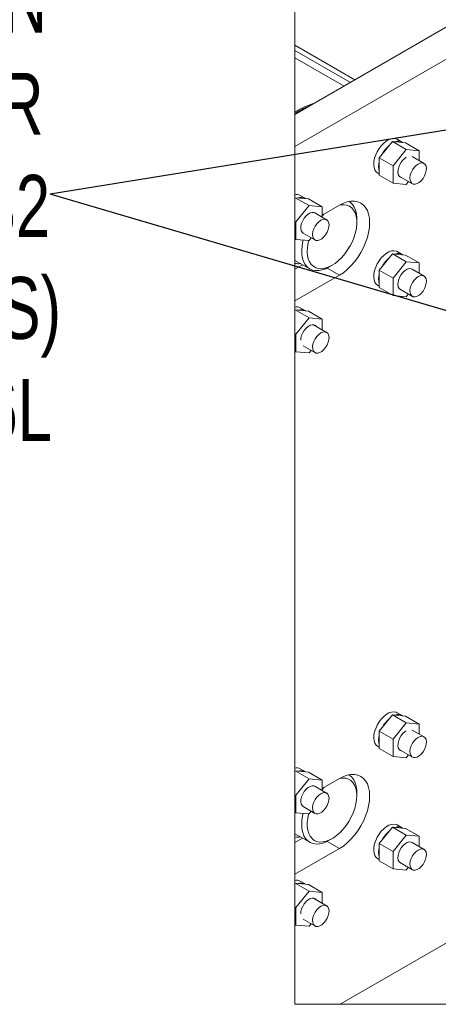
# Model space of a CAD drawing. Header units: millimetres. Extents: x 525 to 29324, y 175 to 20618.
# Tile 3 of 256: x 2540 to 3292, y 1604 to 3371. Entities that reach past the tile are written whole.
import ezdxf

# ---------------------------------------------------------------- set-up
doc = ezdxf.new("R2010")
doc.units = ezdxf.units.MM
doc.linetypes.add('SLD-Continua', pattern=[0])
doc.layers.add('COTAS', color=1, linetype='SLD-Continua')
doc.styles.add('SLDTEXTSTYLE6', font='ARIALN.TTF', dxfattribs={"width": 0.87})
doc.styles.get("Standard").update_dxf_attribs({"font": 'ARIALN.TTF'})
doc.dimstyles.new('SLDDIMSTYLE0', dxfattribs={"dimtxt": 0.18, "dimasz": 122.5, "dimexe": 0, "dimexo": 0.0625, "dimgap": 0, "dimtad": 0, "dimtih": 1, "dimtoh": 1, "dimdec": 0, "dimrnd": 1e-09, "dimzin": 0, "dimdsep": 46, "dimtxsty": 'Standard', "dimsah": 1, "dimcen": 0.09, "dimadec": 0, "dimazin": 0, "dimtfac": 122.5, "dimtdec": 0, "dimtofl": 0, "dimtmove": 0, "dimatfit": 3, "dimfxl": 1, "dimfrac": 2, "dimtolj": 1, "dimtzin": 0, "dimarcsym": 0})

# ---------------------------------------------------------------- blocks, each defined once
blk = doc.blocks.new('SW_NOTE_0_13')
at = {"layer": 'COTAS', "color": 0, "ltscale": 35, "attachment_point": 3, "style": 'SLDTEXTSTYLE6'}
for s, insert, char_height in [('DOOR ELEVATION', (-5.5, 401.2), 111.125), ('CYLINDER', (-11.9, 218), 111.12), ('TUBING Ø30X3 DN-32', (-0.2, 34.8), 111.125), ('EN 10305-04 (SEAMLESS)', (19.5, -148.3), 111.125), ('MAT: SS 316L', (3.2, -331.5), 111.125)]:
    blk.add_mtext(s, dxfattribs=dict(at, insert=insert, char_height=char_height))

msp = doc.modelspace()

# ---------------------------------------------------------------- linework, layer by layer
at = {"color": 7, "linetype": 'SLD-Continua', "lineweight": 18, "ltscale": 35}
for p, q in [((3034.3, 3200.8), (3312.1, 3361.1)), ((3034.3, 3143.7), (3361.6, 3332.5)), ((3142, 3262.9), (3034.3, 3325.1)), ((3142, 3262.9), (3034.3, 3325.1)), ((3142, 3262.9), (3034.3, 3325.1)), ((3142, 3262.9), (3034.3, 3325.1)), ((3142, 3262.9), (3034.3, 3325.1)), ((3142, 3262.9), (3034.3, 3325.1)), ((3133.8, 3258.2), (3034.3, 3315.6)), ((3133.8, 3258.2), (3034.3, 3315.6)), ((3133.8, 3258.2), (3034.3, 3315.6)), ((3133.8, 3258.2), (3034.3, 3315.6)), ((3133.8, 3258.2), (3034.3, 3315.6)), ((3133.8, 3258.2), (3034.3, 3315.6)), ((3122.4, 3251.6), (3034.3, 3302.5)), ((3122.4, 3251.6), (3034.3, 3302.5)), ((3122.4, 3251.6), (3034.3, 3302.5)), ((3122.4, 3251.6), (3034.3, 3302.5)), ((3122.4, 3251.6), (3034.3, 3302.5)), ((3122.4, 3251.6), (3034.3, 3302.5)), ((3209.3, 3152.4), (3185.8, 3123.2)), ((3234.1, 3138.1), (3209.3, 3152.4)), ((3232.9, 3150.3), (3209.3, 3152.4)), ((3226.8, 3151.4), (3218.2, 3156.4)), ((3257.6, 3136), (3232.9, 3150.3)), ((3234.1, 3138.1), (3210.6, 3108.9)), ((3257.6, 3136), (3234.1, 3138.1)), ((3257.6, 3118.1), (3257.6, 3136)), ((3210.6, 3108.9), (3185.8, 3123.2)), ((3185.8, 3123.2), (3185.8, 3091.8)), ((3266.2, 3113.1), (3245.1, 3125.3)), ((3183.2, 3095.8), (3185.8, 3094.2)), ((3210.6, 3108.9), (3210.6, 3077.5)), ((3210.6, 3077.5), (3185.8, 3091.8)), ((3210.6, 3077.5), (3234.1, 3075.4)), ((3221.5, 3090.4), (3245.2, 3076.8)), ((3234.1, 3075.4), (3238.3, 3080.7)), ((3034.9, 3051.7), (3034.3, 3051)), ((3059.6, 3037.4), (3034.9, 3051.7)), ((3058.4, 3049.6), (3034.9, 3051.7)), ((3052.4, 3050.7), (3043.7, 3055.7)), ((3083.1, 3035.3), (3058.4, 3049.6)), ((3059.6, 3037.4), (3036.1, 3008.2)), ((3083.1, 3035.3), (3059.6, 3037.4)), ((3091.2, 3012.1), (3070.1, 3024.3)), ((3114.1, 3038.2), (3083.1, 3020.4)), ((3083.1, 3016.8), (3083.1, 3035.3)), ((3036.1, 3008.2), (3034.3, 3009.2)), ((3036.1, 3008.2), (3036.1, 2976.8)), ((3145.4, 3007.4), (3145.4, 3013.1)), ((3049.1, 2987.9), (3070.2, 2975.8)), ((3036.1, 2976.8), (3034.3, 2977.9)), ((3036.1, 2976.8), (3059.6, 2974.7)), ((3059.6, 2974.7), (3063.5, 2979.6)), ((3226.8, 2949.9), (3218.2, 2954.9)), ((3034.3, 2939.2), (3060.9, 2923.9)), ((3209.3, 2950.9), (3185.8, 2921.7)), ((3234.1, 2936.6), (3209.3, 2950.9)), ((3232.9, 2948.8), (3209.3, 2950.9)), ((3234.1, 2936.6), (3210.6, 2907.4)), ((3257.6, 2934.5), (3232.9, 2948.8)), ((3257.6, 2934.5), (3234.1, 2936.6)), ((3257.6, 2916), (3257.6, 2934.5)), ((3034.3, 2923.6), (3047.9, 2931.4)), ((3091.9, 2925.2), (3114.1, 2912.4)), ((3095.9, 2927.4), (3100.8, 2930.2)), ((3210.6, 2907.4), (3185.8, 2921.7)), ((3185.8, 2921.7), (3185.8, 2890.3)), ((3266.2, 2911), (3245.1, 2923.2)), ((3034.3, 2866.4), (3114.1, 2912.4)), ((3210.6, 2907.4), (3210.6, 2876)), ((3183.2, 2894.2), (3185.8, 2892.7)), ((3210.6, 2876), (3185.8, 2890.3)), ((3224.1, 2886.8), (3245.2, 2874.6)), ((3210.6, 2876), (3234.1, 2873.9)), ((3234.1, 2873.9), (3238, 2878.8)), ((3034.9, 2850.2), (3034.3, 2849.5)), ((3059.6, 2835.9), (3034.9, 2850.2)), ((3058.4, 2848.1), (3034.9, 2850.2)), ((3052.4, 2849.2), (3043.7, 2854.2)), ((3083.1, 2833.8), (3058.4, 2848.1)), ((3059.6, 2835.9), (3036.1, 2806.7)), ((3083.1, 2833.8), (3059.6, 2835.9)), ((3083.1, 2814.7), (3083.1, 2833.8)), ((3091.2, 2810), (3067.5, 2823.7)), ((3036.1, 2806.7), (3034.3, 2807.7)), ((3036.1, 2806.7), (3036.1, 2775.3)), ((3036.1, 2775.3), (3034.3, 2776.4)), ((3036.1, 2775.3), (3059.6, 2773.2)), ((3049.1, 2785.8), (3070.2, 2773.6)), ((3059.6, 2773.2), (3063.2, 2777.7)), ((3209.3, 2123.5), (3185.8, 2094.2)), ((3234.1, 2109.2), (3209.3, 2123.5)), ((3232.9, 2121.3), (3209.3, 2123.5)), ((3226.8, 2122.4), (3218.2, 2127.4)), ((3257.6, 2107.1), (3232.9, 2121.3)), ((3234.1, 2109.2), (3210.6, 2079.9)), ((3257.6, 2107.1), (3234.1, 2109.2)), ((3257.6, 2089.1), (3257.6, 2107.1)), ((3210.6, 2079.9), (3185.8, 2094.2)), ((3185.8, 2094.2), (3185.8, 2062.9)), ((3266.2, 2084.2), (3245.1, 2096.3)), ((3210.6, 2079.9), (3210.6, 2048.6)), ((3183.2, 2066.8), (3185.8, 2065.3)), ((3210.6, 2048.6), (3185.8, 2062.9)), ((3221.5, 2061.4), (3245.2, 2047.8)), ((3234.1, 2046.5), (3238.3, 2051.7)), ((3210.6, 2048.6), (3234.1, 2046.5)), ((3034.9, 2022.8), (3034.3, 2022.1)), ((3059.6, 2008.5), (3034.9, 2022.8)), ((3058.4, 2020.6), (3034.9, 2022.8)), ((3052.4, 2021.7), (3043.7, 2026.7)), ((3083.1, 2006.4), (3058.4, 2020.6)), ((3059.6, 2008.5), (3036.1, 1979.2)), ((3083.1, 2006.4), (3059.6, 2008.5)), ((3114.1, 2009.2), (3083.1, 1991.4)), ((3083.1, 1987.8), (3083.1, 2006.4)), ((3036.1, 1979.2), (3034.3, 1980.3)), ((3036.1, 1979.2), (3036.1, 1947.9)), ((3091.2, 1983.2), (3070.1, 1995.3)), ((3145.4, 1978.4), (3145.4, 1984.1)), ((3036.1, 1947.9), (3034.3, 1948.9)), ((3036.1, 1947.9), (3059.6, 1945.8)), ((3049.1, 1958.9), (3070.2, 1946.8)), ((3059.6, 1945.8), (3063.5, 1950.6)), ((3034.3, 1910.2), (3060.9, 1894.9)), ((3209.3, 1921.9), (3185.8, 1892.7)), ((3234.1, 1907.7), (3209.3, 1921.9)), ((3232.9, 1919.8), (3209.3, 1921.9)), ((3226.8, 1920.9), (3218.2, 1925.9)), ((3257.6, 1905.6), (3232.9, 1919.8)), ((3034.3, 1894.6), (3047.9, 1902.4)), ((3091.9, 1896.3), (3114.1, 1883.5)), ((3095.9, 1898.4), (3100.8, 1901.3)), ((3210.6, 1878.4), (3185.8, 1892.7)), ((3185.8, 1892.7), (3185.8, 1861.3)), ((3234.1, 1907.7), (3210.6, 1878.4)), ((3257.6, 1905.6), (3234.1, 1907.7)), ((3266.2, 1882.1), (3245.1, 1894.2)), ((3257.6, 1887), (3257.6, 1905.6)), ((3034.3, 1837.4), (3114.1, 1883.5)), ((3210.6, 1878.4), (3210.6, 1847.1)), ((3183.2, 1865.3), (3185.8, 1863.8)), ((3210.6, 1847.1), (3185.8, 1861.3)), ((3224.1, 1857.8), (3245.2, 1845.7)), ((3210.6, 1847.1), (3234.1, 1845)), ((3234.1, 1845), (3238, 1849.8)), ((3034.9, 1821.2), (3034.3, 1820.6)), ((3059.6, 1807), (3034.9, 1821.2)), ((3058.4, 1819.1), (3034.9, 1821.2)), ((3052.4, 1820.2), (3043.7, 1825.2)), ((3059.6, 1807), (3036.1, 1777.7)), ((3083.1, 1804.9), (3058.4, 1819.1)), ((3083.1, 1804.9), (3059.6, 1807)), ((3083.1, 1785.7), (3083.1, 1804.9)), ((3091.2, 1781.1), (3067.5, 1794.7)), ((3036.1, 1777.7), (3034.3, 1778.8)), ((3036.1, 1777.7), (3036.1, 1746.4)), ((3049.1, 1756.8), (3070.2, 1744.7)), ((3036.1, 1746.4), (3034.3, 1747.4)), ((3036.1, 1746.4), (3059.6, 1744.3)), ((3059.6, 1744.3), (3063.2, 1748.7)), ((3312.1, 1717.6), (3115.3, 1604.1))]:
    msp.add_line(p, q, dxfattribs=at)
at = {"color": 7, "linetype": 'SLD-Continua', "lineweight": 18, "ltscale": 35, "flags": 128}
for points in [[(7689, 9809.5), (7689, 9839.2), (7637.6, 9839.2), (7637.6, 9839.2), (6350.7, 9839.2), (6203.2, 9839.2), (6152.7, 9839.2), (6005.2, 9839.2), (5610.1, 9839.2), (5342.7, 9839.2), (4761.1, 9839.2), (4667, 9839.2), (4461.6, 9839.2), (4314, 9839.2), (4252.9, 9839.2), (4228.1, 9839.2), (3485.3, 9839.2), (3034.4, 9839.2), (3034.3, 9839.2), (3034.3, 9553.4), (3034.3, 9430.9), (3034.3, 9350.1), (3034.3, 9271), (3034.3, 9190.1), (3034.3, 9183.9), (3034.3, 9062.7), (3034.3, 8989.6), (3034.3, 8868.4), (3034.3, 8805.4), (3034.3, 8732.4), (3034.3, 8611.2), (3034.3, 8223.3), (3034.3, 7481.1), (3034.3, 7223.9), (3034.3, 6765.6), (3034.3, 6754.9), (3034.3, 6716.6), (3034.3, 6529.3), (3034.3, 6452.6), (3034.3, 6043), (3034.3, 6034.7), (3034.3, 6023.4), (3034.3, 5909.1), (3034.3, 5880.5), (3034.3, 5594.7), (3034.3, 5509), (3034.3, 4158.8), (3034.3, 4146.3), (3034.3, 4102.5), (3034.3, 3892.8), (3034.3, 3805.2), (3034.3, 3325.1), (3034.3, 3315.6), (3034.3, 3302.5), (3034.3, 3205.7), (3034.3, 3203.3), (3034.3, 3200.8), (3034.3, 3143.7), (3034.3, 3056.9), (3034.3, 3051), (3034.3, 3009.2), (3034.3, 2977.9), (3034.3, 2939.2), (3034.3, 2933.7), (3034.3, 2933.7), (3034.3, 2923.6), (3034.3, 2866.4), (3034.3, 2855.4), (3034.3, 2849.5), (3034.3, 2807.7), (3034.3, 2776.4), (3034.3, 2028), (3034.3, 2022.1), (3034.3, 1980.3), (3034.3, 1948.9), (3034.3, 1910.2), (3034.3, 1904.7), (3034.3, 1904.7), (3034.3, 1894.6), (3034.3, 1837.4), (3034.3, 1826.5), (3034.3, 1820.6), (3034.3, 1778.8), (3034.3, 1747.4), (3034.3, 1604.1), (3115.3, 1604.1), (3437, 1604.1), (3511.3, 1604.1), (3511.3, 1604.1), (3546, 1604.1), (3546, 1604.1), (3585.6, 1604.1), (3605.4, 1604.1), (3617.7, 1604.1), (3618, 1604.1), (4205.5, 1604.1), (4242.6, 1604.1), (4292.1, 1604.1), (4408.4, 1604.1), (4618.8, 1604.1), (4630.2, 1604.1), (4638.4, 1604.1), (5028.6, 1604.1), (5474.3, 1604.1), (6450.2, 1604.1), (6672.9, 1604.1), (6682.7, 1604.1), (6689.9, 1604.1), (7044.8, 1604.1), (7111.3, 1604.1), (7273.4, 1604.1), (7306.7, 1604.1), (7316.4, 1604.1), (7689, 1604.1), (7689, 2822.5), (7689, 2908.3), (7689, 3194.1), (7689, 3222.7), (7689, 3337), (7689, 3348.3), (7689, 3356.5), (7689, 3766.2), (7689, 3842.9), (7689, 4030.2), (7689, 4068.5), (7689, 4079.8), (7689, 4537.5), (7689, 4794.7), (7689, 5537.5), (7689, 5996.4), (7689, 6077.2), (7689, 6156.4), (7689, 6182), (7689, 6303.2), (7689, 6376.2), (7689, 6497.5), (7689, 6503.7), (7689, 6584.5), (7689, 6663.7), (7689, 6744.5), (7689, 6867), (7689, 7152.8), (7689, 7413), (7689, 7841.7), (7689, 7856), (7689, 7996.6), (7689, 8030), (7689, 8039.7), (7689, 8095), (7689, 8149.3), (7689, 8485), (7689, 8639.3), (7689, 8898.2), (7689, 8928.8), (7689, 9063.8), (7689, 9809.5), (7689, 9809.5)], [(3218.2, 3156.4), (3215.9, 3157.4), (3211.9, 3158), (3207.6, 3157.5), (3203, 3155.9), (3198.4, 3153.2), (3193.8, 3149.5), (3189.4, 3145), (3185.5, 3139.9), (3182.1, 3134.2), (3179.4, 3128.3), (3177.4, 3122.3), (3176.2, 3116.4), (3175.9, 3110.9), (3176.5, 3105.9), (3178, 3101.6), (3180.2, 3098.2), (3183.2, 3095.8)], [(3234.4, 3124.1), (3232.2, 3122.7), (3228.6, 3119.6), (3225.4, 3115.6), (3222.7, 3111.1), (3220.7, 3106.3), (3219.5, 3101.6), (3219.3, 3097.2), (3220, 3093.3), (3221.6, 3090.4), (3223.9, 3088.4), (3226.2, 3087.7)], [(3259.3, 3113.7), (3255.7, 3112.1), (3252, 3109.4), (3248.5, 3105.8), (3245.5, 3101.6), (3243.1, 3096.9), (3241.5, 3092.1), (3240.8, 3087.5), (3241.1, 3083.3), (3242.2, 3079.9), (3244.2, 3077.4), (3246.9, 3076), (3250.2, 3075.8), (3253.8, 3076.9), (3257.5, 3079), (3261.1, 3082.2), (3264.4, 3086.1), (3267.1, 3090.6), (3269.1, 3095.4), (3270.2, 3100.2), (3270.5, 3104.6), (3269.8, 3108.4), (3268.2, 3111.4), (3265.8, 3113.3), (3262.8, 3114.1), (3259.3, 3113.7)], [(3114.1, 2912.4), (3121.2, 2917.1), (3128.2, 2922.7), (3134.9, 2929.3), (3141.3, 2936.6), (3147.2, 2944.6), (3152.6, 2953.1), (3157.3, 2962), (3161.2, 2971.1), (3164.4, 2980.3), (3166.7, 2989.4), (3168, 2998.3), (3168.5, 3006.7), (3168, 3014.7), (3166.7, 3022), (3164.4, 3028.4), (3161.2, 3034), (3157.3, 3038.5), (3152.6, 3042), (3147.2, 3044.3), (3141.3, 3045.5), (3134.9, 3045.4), (3128.2, 3044.2), (3121.2, 3041.8), (3114.1, 3038.2)], [(3131.2, 3044.9), (3133.4, 3043.4), (3137.4, 3039.6), (3140.6, 3034.8), (3143, 3029.1), (3144.6, 3022.6), (3145.3, 3015.5), (3145.4, 3013.1)], [(3070.1, 3024.3), (3068.3, 3025), (3065.1, 3025.2), (3061.5, 3024.2), (3057.8, 3022), (3054.2, 3018.9), (3050.9, 3014.9), (3048.2, 3010.4), (3046.2, 3005.6), (3045, 3000.9), (3044.8, 2996.5), (3045.5, 2992.6), (3047.1, 2989.7), (3049.1, 2987.9)], [(3087, 3022.6), (3086.2, 3021.8), (3083.1, 3018.7)], [(3123.8, 2950.9), (3128.9, 2958), (3133.5, 2965.5), (3137.4, 2973.3), (3140.5, 2981.3), (3143, 2989.3), (3144.6, 2997.2), (3145.3, 3004.8), (3145.2, 3011.9), (3144.2, 3018.4), (3142.4, 3024.2), (3139.7, 3029.2), (3136.3, 3033.2), (3132.2, 3036.3), (3127.5, 3038.2), (3122.3, 3039.1), (3116.7, 3038.9), (3114.7, 3038.6)], [(3084.3, 3012.7), (3080.7, 3011.1), (3077, 3008.4), (3073.5, 3004.8), (3070.5, 3000.6), (3068.1, 2995.9), (3066.5, 2991.1), (3065.8, 2986.5), (3066.1, 2982.3), (3067.2, 2978.9), (3069.2, 2976.4), (3071.9, 2975), (3075.2, 2974.8), (3078.8, 2975.9), (3082.5, 2978), (3086.1, 2981.2), (3089.4, 2985.1), (3092.1, 2989.6), (3094.1, 2994.4), (3095.2, 2999.2), (3095.5, 3003.6), (3094.8, 3007.4), (3093.2, 3010.4), (3090.8, 3012.3), (3087.8, 3013.1), (3084.3, 3012.7)], [(3095.9, 2927.4), (3089.7, 2924.2), (3083.2, 2921.9), (3076.9, 2920.8), (3071, 2920.7), (3065.5, 2921.8), (3060.6, 2924.1), (3056.3, 2927.4), (3052.7, 2931.7), (3049.8, 2936.9), (3047.8, 2943.1), (3046.7, 2949.9), (3046.4, 2957.4), (3047, 2965.3), (3048.5, 2973.6), (3049, 2975.7)], [(3058.9, 2974.8), (3057.8, 2970), (3056.6, 2962.3), (3056.3, 2954.9), (3056.8, 2948.1), (3058.2, 2941.9), (3060.5, 2936.5), (3063.5, 2932), (3067.3, 2928.5), (3071.7, 2925.9), (3076.6, 2924.5), (3082.1, 2924.2), (3087.9, 2925), (3093.9, 2926.9), (3100.1, 2929.8), (3106.3, 2933.8), (3112.4, 2938.7), (3118.3, 2944.4), (3123.8, 2950.9)], [(3218.2, 2954.9), (3215.9, 2955.9), (3211.9, 2956.5), (3207.6, 2956), (3203, 2954.4), (3198.4, 2951.7), (3193.8, 2948), (3189.4, 2943.5), (3185.5, 2938.4), (3182.1, 2932.7), (3179.4, 2926.8), (3177.4, 2920.8), (3176.2, 2914.9), (3175.9, 2909.4), (3176.5, 2904.4), (3178, 2900.1), (3180.2, 2896.7), (3183.2, 2894.2)], [(3244.9, 2923.3), (3242.8, 2924.2), (3239.6, 2924.4), (3236, 2923.4), (3232.2, 2921.2), (3228.6, 2918.1), (3225.4, 2914.1), (3222.7, 2909.6), (3220.7, 2904.8), (3219.5, 2900.1), (3219.3, 2895.6), (3220, 2891.8), (3221.6, 2888.9), (3223.9, 2886.9)], [(3259.3, 2911.6), (3255.7, 2910), (3252, 2907.3), (3248.5, 2903.7), (3245.5, 2899.5), (3243.1, 2894.8), (3241.5, 2890), (3240.8, 2885.4), (3241.1, 2881.2), (3242.2, 2877.8), (3244.2, 2875.3), (3246.9, 2873.9), (3250.2, 2873.7), (3253.8, 2874.7), (3257.5, 2876.9), (3261.1, 2880), (3264.4, 2884), (3267.1, 2888.5), (3269.1, 2893.3), (3270.2, 2898), (3270.5, 2902.5), (3269.8, 2906.3), (3268.2, 2909.3), (3265.8, 2911.2), (3262.8, 2912), (3259.3, 2911.6)], [(3072.2, 2821), (3071.1, 2822.1), (3068.3, 2823.5), (3065.1, 2823.7), (3061.5, 2822.7), (3057.8, 2820.5), (3054.2, 2817.4), (3050.9, 2813.4), (3048.2, 2808.9), (3046.2, 2804.1), (3045, 2799.4), (3044.8, 2795.7)], [(3084.3, 2810.6), (3080.7, 2809), (3077, 2806.3), (3073.5, 2802.7), (3070.5, 2798.5), (3068.1, 2793.8), (3066.5, 2789), (3065.8, 2784.4), (3066.1, 2780.2), (3067.2, 2776.8), (3069.2, 2774.3), (3071.9, 2772.9), (3075.2, 2772.7), (3078.8, 2773.7), (3082.5, 2775.9), (3086.1, 2779), (3089.4, 2783), (3092.1, 2787.5), (3094.1, 2792.3), (3095.2, 2797), (3095.5, 2801.5), (3094.8, 2805.3), (3093.2, 2808.3), (3090.8, 2810.2), (3087.8, 2811), (3084.3, 2810.6)], [(3218.2, 2127.4), (3215.9, 2128.4), (3211.9, 2129.1), (3207.6, 2128.5), (3203, 2126.9), (3198.4, 2124.2), (3193.8, 2120.6), (3189.4, 2116.1), (3185.5, 2110.9), (3182.1, 2105.3), (3179.4, 2099.3), (3177.4, 2093.3), (3176.2, 2087.4), (3175.9, 2081.9), (3176.5, 2076.9), (3178, 2072.6), (3180.2, 2069.2), (3183.2, 2066.8)], [(3234.4, 2095.1), (3232.2, 2093.8), (3228.6, 2090.6), (3225.4, 2086.7), (3222.7, 2082.1), (3220.7, 2077.4), (3219.5, 2072.6), (3219.3, 2068.2), (3220, 2064.4), (3221.6, 2061.4), (3223.9, 2059.5), (3226.2, 2058.7)], [(3259.3, 2084.7), (3255.7, 2083.1), (3252, 2080.5), (3248.5, 2076.9), (3245.5, 2072.6), (3243.1, 2067.9), (3241.5, 2063.1), (3240.8, 2058.5), (3241.1, 2054.3), (3242.2, 2050.9), (3244.2, 2048.4), (3246.9, 2047.1), (3250.2, 2046.9), (3253.8, 2047.9), (3257.5, 2050), (3261.1, 2053.2), (3264.4, 2057.1), (3267.1, 2061.6), (3269.1, 2066.4), (3270.2, 2071.2), (3270.5, 2075.6), (3269.8, 2079.4), (3268.2, 2082.4), (3265.8, 2084.3), (3262.8, 2085.1), (3259.3, 2084.7)], [(3114.1, 1883.5), (3121.2, 1888.1), (3128.2, 1893.7), (3134.9, 1900.3), (3141.3, 1907.6), (3147.2, 1915.6), (3152.6, 1924.1), (3157.3, 1933), (3161.2, 1942.1), (3164.4, 1951.3), (3166.7, 1960.4), (3168, 1969.3), (3168.5, 1977.8), (3168, 1985.7), (3166.7, 1993), (3164.4, 1999.5), (3161.2, 2005), (3157.3, 2009.6), (3152.6, 2013), (3147.2, 2015.4), (3141.3, 2016.5), (3134.9, 2016.5), (3128.2, 2015.2), (3121.2, 2012.8), (3114.1, 2009.2)], [(3131.2, 2015.9), (3132.2, 2015.3), (3136.4, 2011.8), (3139.8, 2007.2), (3142.5, 2001.7), (3144.3, 1995.4), (3145.2, 1988.4), (3145.4, 1984.1)], [(3102.7, 1902.4), (3108.9, 1906.8), (3114.9, 1912), (3120.7, 1918.1), (3126, 1924.8), (3130.9, 1932.1), (3135.2, 1939.8), (3138.8, 1947.7), (3141.7, 1955.7), (3143.7, 1963.7), (3145, 1971.5), (3145.4, 1978.8), (3144.9, 1985.7), (3143.5, 1991.9), (3141.4, 1997.4), (3138.4, 2002), (3134.7, 2005.6), (3130.3, 2008.3), (3125.4, 2009.8), (3120, 2010.2), (3114.7, 2009.6)], [(3070.1, 1995.3), (3068.3, 1996), (3065.1, 1996.2), (3061.5, 1995.2), (3057.8, 1993.1), (3054.2, 1989.9), (3050.9, 1986), (3048.2, 1981.4), (3046.2, 1976.7), (3045, 1971.9), (3044.8, 1967.5), (3045.5, 1963.7), (3047.1, 1960.7), (3049.1, 1958.9)], [(3084.3, 1983.7), (3080.7, 1982.1), (3077, 1979.5), (3073.5, 1975.9), (3070.5, 1971.6), (3068.1, 1966.9), (3066.5, 1962.1), (3065.8, 1957.5), (3066.1, 1953.3), (3067.2, 1949.9), (3069.2, 1947.4), (3071.9, 1946.1), (3075.2, 1945.9), (3078.8, 1946.9), (3082.5, 1949), (3086.1, 1952.2), (3089.4, 1956.1), (3092.1, 1960.6), (3094.1, 1965.4), (3095.2, 1970.2), (3095.5, 1974.6), (3094.8, 1978.4), (3093.2, 1981.4), (3090.8, 1983.3), (3087.8, 1984.1), (3084.3, 1983.7)], [(3087, 1993.6), (3083.8, 1990.4), (3083.1, 1989.7)], [(3095.9, 1898.4), (3091.4, 1896), (3084.9, 1893.5), (3078.5, 1892), (3072.5, 1891.7), (3066.9, 1892.5), (3061.8, 1894.4), (3057.3, 1897.4), (3053.5, 1901.5), (3050.5, 1906.5), (3048.3, 1912.4), (3046.9, 1919.1), (3046.4, 1926.4), (3046.7, 1934.2), (3048, 1942.5), (3049, 1946.7)], [(3058.9, 1945.8), (3058.8, 1945.6), (3057.2, 1937.8), (3056.3, 1930.2), (3056.4, 1923), (3057.3, 1916.5), (3059.1, 1910.6), (3061.7, 1905.6), (3065, 1901.4), (3069, 1898.3), (3073.7, 1896.2), (3078.9, 1895.2), (3084.5, 1895.4), (3090.4, 1896.7), (3096.5, 1899), (3102.7, 1902.4)], [(3218.2, 1925.9), (3215.9, 1926.9), (3211.9, 1927.5), (3207.6, 1927), (3203, 1925.4), (3198.4, 1922.7), (3193.8, 1919.1), (3189.4, 1914.6), (3185.5, 1909.4), (3182.1, 1903.8), (3179.4, 1897.8), (3177.4, 1891.8), (3176.2, 1885.9), (3175.9, 1880.4), (3176.5, 1875.4), (3178, 1871.1), (3180.2, 1867.7), (3183.2, 1865.3)], [(3034.3, 1904.7), (3038.2, 1904.2), (3044.4, 1904.4)], [(3244.9, 1894.3), (3242.8, 1895.2), (3239.6, 1895.4), (3236, 1894.4), (3232.2, 1892.3), (3228.6, 1889.1), (3225.4, 1885.1), (3222.7, 1880.6), (3220.7, 1875.9), (3219.5, 1871.1), (3219.3, 1866.7), (3220, 1862.9), (3221.6, 1859.9), (3223.9, 1858)], [(3259.3, 1882.6), (3255.7, 1881), (3252, 1878.3), (3248.5, 1874.8), (3245.5, 1870.5), (3243.1, 1865.8), (3241.5, 1861), (3240.8, 1856.4), (3241.1, 1852.2), (3242.2, 1848.8), (3244.2, 1846.3), (3246.9, 1845), (3250.2, 1844.8), (3253.8, 1845.8), (3257.5, 1847.9), (3261.1, 1851.1), (3264.4, 1855), (3267.1, 1859.5), (3269.1, 1864.3), (3270.2, 1869.1), (3270.5, 1873.5), (3269.8, 1877.3), (3268.2, 1880.3), (3265.8, 1882.2), (3262.8, 1883), (3259.3, 1882.6)], [(3072.2, 1792), (3071.1, 1793.1), (3068.3, 1794.5), (3065.1, 1794.7), (3061.5, 1793.7), (3057.8, 1791.6), (3054.2, 1788.4), (3050.9, 1784.4), (3048.2, 1779.9), (3046.2, 1775.2), (3045, 1770.4), (3044.8, 1766.7)], [(3084.3, 1781.6), (3080.7, 1780), (3077, 1777.3), (3073.5, 1773.8), (3070.5, 1769.5), (3068.1, 1764.8), (3066.5, 1760), (3065.8, 1755.4), (3066.1, 1751.2), (3067.2, 1747.8), (3069.2, 1745.3), (3071.9, 1744), (3075.2, 1743.8), (3078.8, 1744.8), (3082.5, 1746.9), (3086.1, 1750.1), (3089.4, 1754), (3092.1, 1758.5), (3094.1, 1763.3), (3095.2, 1768.1), (3095.5, 1772.5), (3094.8, 1776.3), (3093.2, 1779.3), (3090.8, 1781.2), (3087.8, 1782), (3084.3, 1781.6)]]:
    msp.add_lwpolyline(points, dxfattribs=at)
at = {"color": 7, "linetype": 'SLD-Continua', "lineweight": 18, "ltscale": 1225}
for centre, radius, start, end in [((3116.1, 3068.4), 159.8, 106.7524, 120.7811), ((3131.3, 3042.7), 187.6, 111.1981, 121.1388), ((3239.6, 3104.1), 54.9, 129.9875, 152.4217), ((3219.9, 3138.1), 14.9, 58.0839, 111.6738), ((3216.7, 3107.5), 32.1, 163.858, 196.142), ((3037.4, 3044.5), 12.8, 60.6513, 104.0012), ((3045.4, 3037.4), 14.9, 58.0841, 111.6736), ((3219.9, 2936.6), 14.9, 58.0809, 111.6732), ((3040.2, 2959.5), 26.4, 257.154, 279.2118), ((3040.2, 2959.6), 26.5, 257.1751, 279.1292), ((3239.6, 2902.5), 54.9, 129.987, 152.4208), ((3216.7, 2906), 32.1, 163.8572, 196.1428), ((3037.4, 2843), 12.8, 60.6539, 104.0036), ((3045.4, 2835.9), 14.9, 58.0811, 111.673), ((3219.9, 2109.2), 14.9, 58.0839, 111.6738), ((3239.6, 2075.1), 54.9, 129.9875, 152.4217), ((3216.7, 2078.5), 32.1, 163.8572, 196.1428), ((3037.4, 2015.5), 12.8, 60.6598, 103.9977), ((3045.4, 2008.5), 14.9, 58.0841, 111.6736), ((3239.6, 1873.6), 54.9, 129.991, 152.4181), ((3219.9, 1907.6), 14.9, 58.0787, 111.6755), ((3040.2, 1930.5), 26.4, 257.154, 279.2118), ((3216.7, 1877), 32.1, 163.8583, 196.1417), ((3037.4, 1814), 12.8, 60.6539, 104.0036), ((3045.4, 1806.9), 14.9, 58.0789, 111.6753)]:
    msp.add_arc(centre, radius, start, end, dxfattribs=at)

# ---------------------------------------------------------------- block references
at = {"layer": 'COTAS', "ltscale": 35}
msp.add_blockref('SW_NOTE_0_13', (2594.5, 3057.7), dxfattribs=at)

# ---------------------------------------------------------------- leaders
for points in [[(4500.7, 3366.5), (2594.5, 3057.7)], [(4352.8, 2541.7), (2594.5, 3057.7)]]:
    msp.add_leader(points, dimstyle='SLDDIMSTYLE0', dxfattribs=at)

doc.saveas('drawing.dxf')
